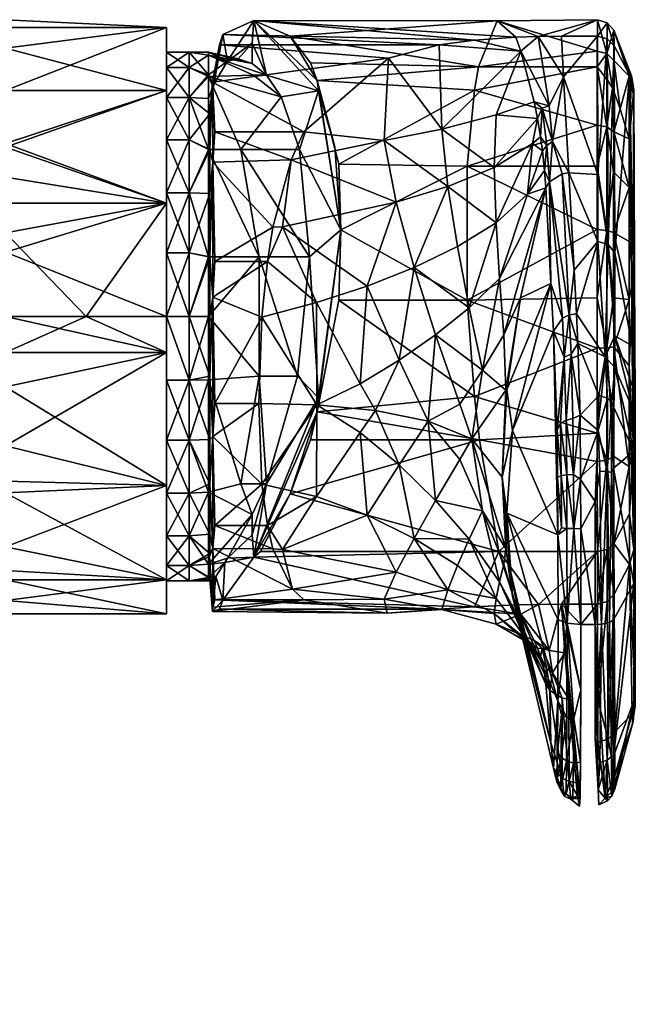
# Model space of a CAD drawing. Header units: centimetres. Extents: x -1 to 10.6, y -9.2 to 8.6.
# Tile 3 of 3: x 5.6 to 10.6, y 0.3 to 8.4. Entities that reach past the tile are written whole.
import ezdxf

# ---------------------------------------------------------------- set-up
doc = ezdxf.new("R2010")
doc.units = ezdxf.units.CM
doc.layers.get('0').update_dxf_attribs({"true_color": 0x5890e1})

msp = doc.modelspace()

# ---------------------------------------------------------------- meshes
at = {"color": 134, "true_color": 0x1c95b1}
mesh = msp.add_polyface(dxfattribs=at)
corners = [(5.4438, 6.9185, 44.8521), (6.7646, 6.9185, 44.8521), (5.4438, 7.4061, 44.5817), (6.7646, 7.8409, 44.183), (5.4438, 7.8409, 44.183), (5.4438, 8.1894, 43.6465), (6.7646, 8.3587, 43.1681), (5.4438, 8.3587, 43.1681), (5.4438, 8.4229, 42.7244), (6.7646, 8.3587, 42.0285), (5.4438, 8.3587, 42.0285), (5.4438, 7.8409, 41.0135), (6.7646, 7.8409, 41.0135), (5.4438, 7.376, 40.5937), (6.7646, 6.9185, 40.3445), (5.4438, 7.1298, 40.4439), (4.9192, 6.9737, 44.8403), (5.2789, 7.2957, 40.537), (5.4438, 6.6742, 40.2585), (4.9466, 8.4163, 42.756), (6.7646, 7.4363, 44.2333), (6.7646, 8.0302, 43.3729), (6.7646, 8.1562, 42.3349), (6.7646, 7.7855, 41.3574), (6.7646, 7.0029, 40.6641), (6.9507, 7.4363, 40.9632), (6.9507, 7.0029, 40.6641), (6.9507, 7.7855, 41.3574), (6.9507, 8.0302, 41.8237), (6.9507, 8.1562, 42.3349), (6.9507, 8.1562, 42.8616), (6.9507, 7.0029, 44.5324), (6.7646, 6.5105, 44.7192), (6.9507, 7.4363, 44.2333), (6.9507, 7.7855, 43.8391), (6.9507, 8.0302, 43.3729), (7.1104, 7.3588, 40.9141), (7.1104, 7.9575, 41.6835), (7.1104, 8.1332, 42.2617), (7.1104, 8.1571, 42.7005), (7.1104, 7.9692, 43.4874), (7.1104, 7.7751, 43.832), (7.1204, 7.6516, 43.9916), (7.1204, 7.3588, 44.2804)]
mesh.append_faces([[corners[k] for k in face] for face in [(0, 1, 2), (1, 3, 2), (2, 3, 4), (4, 3, 5), (5, 3, 6), (7, 6, 8), (7, 5, 6), (6, 9, 8), (8, 9, 10), (10, 9, 11), (11, 9, 12), (13, 12, 14), (15, 13, 14), (13, 11, 12), (0, 2, 16), (13, 17, 11), (13, 15, 17), (17, 15, 18), (10, 19, 8), (19, 7, 8), (3, 20, 21), (6, 21, 22), (9, 22, 23), (12, 23, 24), (14, 12, 24), (12, 9, 23), (9, 6, 22), (6, 3, 21), (3, 1, 20), (24, 25, 26), (24, 23, 25), (25, 23, 27), (27, 23, 28), (28, 23, 22), (29, 22, 30), (29, 28, 22), (31, 20, 32), (31, 33, 20), (20, 33, 34), (21, 34, 35), (30, 21, 35), (30, 22, 21), (21, 20, 34), (36, 26, 25), (27, 36, 25), (27, 37, 36), (27, 28, 37), (37, 28, 38), (38, 28, 29), (39, 29, 30), (40, 30, 35), (34, 40, 35), (34, 41, 40), (34, 42, 41), (34, 33, 42), (42, 33, 43), (43, 33, 31), (40, 39, 30), (39, 38, 29)]], dxfattribs={"color": 134})
mesh = msp.add_polyface(dxfattribs=at)
corners = [(7.4675, 8.0642, 42.4225), (7.3524, 8.1019, 42.7432), (7.4675, 8.2313, 42.4736), (7.2643, 8.0832, 43.041), (7.4804, 8.4152, 42.5296), (7.2268, 8.301, 43.33), (7.1526, 7.8953, 43.6214), (7.1418, 7.9099, 44.076), (7.1204, 7.6516, 43.9916), (8.0122, 7.8403, 41.0441), (7.8568, 7.3588, 41.2705), (7.7067, 7.7912, 41.7637), (7.5849, 7.9691, 42.1109), (8.1953, 6.6986, 40.2732), (7.1204, 7.3588, 44.2804), (7.1436, 7.2543, 44.6682), (7.1204, 6.9963, 44.5198), (9.2918, 7.845, 41.0183), (8.1802, 7.238, 40.5048), (8.0024, 7.9242, 41.123), (9.3264, 8.0359, 41.2751), (7.9473, 8.0677, 41.3257), (7.7797, 8.2872, 41.7888), (9.4791, 8.4123, 42.3389), (9.2918, 8.2563, 43.4927), (9.0019, 8.2167, 43.5871), (7.1993, 8.2167, 43.5871), (8.5871, 8.1064, 43.8053), (7.8918, 7.5018, 44.5097), (7.1609, 7.5018, 44.5097), (7.7869, 7.2724, 44.6709), (8.5499, 7.4308, 44.6064), (9.0256, 7.5262, 44.6141), (8.6503, 6.9256, 44.9577), (9.0741, 7.054, 45.0256), (8.1474, 7.379, 40.5997), (7.1104, 7.7751, 43.832), (7.1104, 7.9692, 43.4874), (7.1104, 8.1571, 42.7005), (7.1104, 8.1332, 42.2617), (7.4789, 7.9691, 41.9655), (7.1104, 7.9575, 41.6835), (7.3743, 7.3588, 40.9907), (7.1104, 7.3588, 40.9141), (6.9507, 7.0029, 44.5324)]
mesh.append_faces([[corners[k] for k in face] for face in [(0, 1, 2), (2, 1, 3), (4, 3, 5), (4, 2, 3), (3, 6, 5), (5, 6, 7), (7, 6, 8), (9, 10, 11), (12, 9, 11), (12, 4, 9), (12, 2, 4), (12, 0, 2), (9, 13, 10), (8, 14, 7), (7, 14, 15), (15, 14, 16), (17, 18, 19), (20, 19, 21), (22, 20, 21), (22, 4, 23), (24, 4, 5), (25, 5, 26), (27, 26, 7), (28, 7, 29), (30, 29, 15), (30, 28, 29), (28, 27, 7), (27, 25, 26), (25, 24, 5), (27, 31, 32), (27, 28, 31), (31, 28, 30), (31, 33, 34), (31, 30, 33), (21, 19, 22), (4, 19, 9), (35, 13, 9), (19, 35, 9), (19, 4, 22), (35, 19, 13), (13, 19, 18), (7, 15, 29), (26, 5, 7), (36, 8, 6), (37, 6, 3), (38, 3, 1), (0, 38, 1), (0, 39, 38), (0, 12, 39), (39, 12, 40), (41, 40, 11), (42, 11, 10), (42, 43, 41), (11, 42, 41), (12, 11, 40), (41, 39, 40), (38, 37, 3), (37, 36, 6), (16, 14, 44)]], dxfattribs={"color": 134})
mesh = msp.add_polyface(dxfattribs=at)
corners = [(7.7797, 8.2872, 41.7888), (9.4791, 8.4123, 42.3389), (9.3264, 8.0359, 41.2751), (7.4804, 8.4152, 42.5296), (9.6331, 8.2802, 43.4293), (9.2918, 8.2563, 43.4927), (9.2918, 7.845, 41.0183), (8.0024, 7.9242, 41.123), (9.232, 7.2209, 40.4947), (8.1802, 7.238, 40.5048), (9.8158, 8.2859, 43.4131), (10.3013, 8.421, 42.439), (10.2999, 8.1639, 41.4983), (10.2996, 8.0359, 41.2751), (10.299, 7.558, 40.7328), (10.2988, 7.2209, 40.4947), (10.2987, 6.7007, 40.2665), (9.8789, 7.0426, 46.4268), (9.9204, 6.2585, 48.4498), (9.9095, 7.0932, 46.4422), (10.0115, 7.1588, 46.4623), (10.0699, 6.001, 49.4045), (9.7286, 6.9924, 45.852), (9.499, 6.2991, 46.0273), (9.8685, 7.1852, 46.0626), (9.8509, 7.3462, 45.6732), (9.7694, 7.4077, 45.3373), (9.8349, 7.4624, 45.4011), (9.8099, 7.6123, 45.0548), (9.4552, 7.2096, 45.1429), (9.4701, 7.6414, 44.6579), (9.7831, 7.7489, 44.7402), (9.6734, 8.1643, 43.738), (9.0256, 7.5262, 44.6141), (9.0019, 8.2167, 43.5871), (8.5871, 8.1064, 43.8053), (8.6503, 6.9256, 44.9577), (8.7971, 6.3908, 45.2555), (9.0741, 7.054, 45.0256), (8.5499, 7.4308, 44.6064), (9.1542, 6.5617, 45.4005), (9.4718, 6.7578, 45.5912), (10.0056, 8.2879, 43.4077), (10.0246, 7.9554, 44.3374), (9.9047, 7.7171, 44.9356), (9.933, 7.4234, 45.6943), (9.8491, 7.6971, 44.9322), (9.8874, 7.3913, 45.6856), (10.0682, 7.1665, 46.4647)]
mesh.append_faces([[corners[k] for k in face] for face in [(0, 1, 2), (1, 3, 4), (4, 3, 5), (2, 6, 7), (6, 8, 9), (10, 11, 1), (4, 10, 1), (1, 12, 2), (2, 12, 13), (6, 13, 14), (8, 14, 15), (16, 8, 15), (8, 6, 14), (6, 2, 13), (17, 18, 19), (20, 19, 21), (17, 22, 23), (17, 24, 22), (22, 24, 25), (26, 25, 27), (28, 26, 27), (28, 29, 26), (28, 30, 29), (28, 31, 30), (30, 31, 32), (33, 32, 34), (35, 33, 34), (4, 5, 32), (32, 5, 34), (36, 37, 38), (39, 38, 33), (40, 41, 38), (38, 41, 29), (33, 29, 30), (32, 33, 30), (33, 38, 29), (41, 22, 26), (29, 41, 26), (26, 22, 25), (42, 10, 43), (43, 10, 44), (45, 44, 46), (47, 46, 27), (25, 47, 27), (25, 24, 47), (47, 24, 19), (45, 19, 20), (48, 45, 20), (48, 43, 45), (45, 43, 44), (4, 32, 10), (10, 32, 44), (44, 32, 31), (46, 31, 28), (27, 46, 28), (24, 17, 19), (46, 44, 31), (19, 45, 47), (47, 45, 46)]], dxfattribs={"color": 134})
mesh = msp.add_polyface(dxfattribs=at)
corners = [(10.5961, 6.817, 40.8067), (10.5996, 7.8499, 43.2534), (10.5961, 6.565, 40.7101), (10.5622, 7.4453, 41.2578), (10.5812, 7.9632, 42.5521), (10.5973, 7.8068, 41.831), (10.4876, 7.691, 41.2377), (10.425, 7.8628, 41.2319), (10.4361, 8.0888, 41.5361), (10.5629, 7.9601, 41.8713), (10.5616, 7.0458, 40.7819), (10.435, 7.1736, 40.5644), (10.4352, 7.5038, 40.797), (10.4348, 6.6761, 40.3468), (10.5615, 6.6023, 40.588), (10.4376, 8.337, 42.4443), (10.5653, 7.9706, 43.296), (10.4392, 8.2085, 43.3797), (10.4454, 6.5091, 47.9154), (10.303, 8.2878, 43.4078), (10.3013, 8.421, 42.439), (10.0056, 8.2879, 43.4077), (9.8158, 8.2859, 43.4131), (10.2999, 8.1639, 41.4983), (9.4791, 8.4123, 42.3389), (10.383, 8.2664, 43.4001), (10.3814, 8.3984, 42.4427), (10.379, 7.544, 40.7506), (10.3786, 6.6941, 40.2881), (10.2988, 7.2209, 40.4947), (10.2987, 6.7007, 40.2665), (10.299, 7.558, 40.7328), (10.2996, 8.0359, 41.2751), (10.38, 8.1443, 41.5098), (10.3796, 7.9346, 41.2446), (10.6098, 5.717, 48.5416), (10.3892, 6.5797, 47.9203), (10.306, 7.154, 46.4978), (10.3051, 6.6032, 47.9294), (10.0682, 7.1665, 46.4647), (10.0246, 7.9554, 44.3374), (10.0115, 7.1588, 46.4623), (10.1103, 6.3695, 48.5216)]
mesh.append_faces([[corners[k] for k in face] for face in [(0, 1, 2), (0, 3, 1), (1, 3, 4), (4, 3, 5), (6, 9, 3), (10, 11, 12), (10, 13, 11), (10, 14, 13), (8, 15, 9), (15, 16, 4), (16, 15, 17), (17, 18, 16), (19, 20, 21), (21, 20, 22), (20, 23, 24), (25, 17, 26), (19, 26, 20), (19, 25, 26), (12, 11, 27), (27, 11, 28), (29, 28, 30), (29, 27, 28), (29, 31, 27), (27, 31, 32), (33, 32, 23), (20, 33, 23), (20, 26, 33), (33, 26, 15), (8, 33, 15), (33, 34, 32), (11, 13, 28), (15, 26, 17), (1, 4, 16), (9, 4, 5), (3, 9, 5), (3, 0, 10), (10, 0, 14), (1, 16, 35), (18, 17, 36), (19, 37, 25), (25, 37, 36), (17, 25, 36), (37, 38, 36), (38, 37, 39), (39, 37, 40), (40, 37, 19), (21, 40, 19), (41, 42, 39), (6, 12, 7), (7, 12, 27), (7, 27, 34), (34, 27, 32), (4, 9, 15)]], dxfattribs={"color": 134})
mesh.append_faces([[corners[k] for k in face] for face in [(6, 7, 8), (8, 9, 6), (33, 8, 7), (7, 34, 33), (3, 10, 12), (12, 6, 3)]], dxfattribs={"vtx2": -1, "color": 134})
mesh = msp.add_polyface(dxfattribs=at)
corners = [(10.5996, 7.8499, 43.2534), (10.6098, 5.717, 48.5416), (10.5961, 6.565, 40.7101), (10.6127, 3.8358, 49.6372), (10.611, 5.4057, 49.1696), (10.5653, 7.9706, 43.296), (10.4454, 6.5091, 47.9154), (10.5856, 5.7483, 48.7773), (10.4455, 5.8307, 49.571), (10.5897, 5.4143, 49.4244), (10.594, 5.2199, 49.6903), (10.4445, 5.5699, 50.1474), (10.5993, 4.8822, 49.8763), (10.4368, 5.2405, 50.6522), (10.5615, 6.6023, 40.588), (10.5961, 6.817, 40.8067), (10.6123, 4.9577, 49.7112), (10.3892, 6.5797, 47.9203), (10.3645, 5.6561, 50.1551), (10.4188, 5.2878, 50.6714), (10.3051, 6.6032, 47.9294), (10.3839, 5.3173, 50.6989), (10.3812, 4.7152, 50.9906), (10.3125, 5.3401, 50.7194), (10.3091, 5.0533, 50.9272), (10.4331, 4.7431, 50.8943), (10.1589, 5.1789, 50.8601), (10.1403, 5.7654, 49.9757), (10.1286, 6.0094, 49.4068), (10.1103, 6.3695, 48.5216), (10.0682, 7.1665, 46.4647), (10.085, 5.6797, 50.1434), (10.5961, 6.2961, 40.6483), (10.5996, 4.0777, 42.1001), (10.5622, 5.5833, 40.6565), (10.5616, 6.1262, 40.5009), (10.4348, 6.6761, 40.3468), (10.435, 6.1419, 40.249), (10.4352, 5.7381, 40.2572), (10.4361, 4.8399, 40.5428), (10.5629, 4.7587, 40.8929), (10.3786, 6.6941, 40.2881), (10.379, 5.7308, 40.1963), (10.2988, 6.1418, 40.1648), (10.299, 5.7292, 40.1736), (10.2987, 6.7007, 40.2665), (10.2996, 5.0297, 40.356), (10.38, 4.8085, 40.49), (10.5973, 4.9101, 40.9441)]
mesh.append_faces([[corners[k] for k in face] for face in [(0, 1, 2), (2, 1, 3), (3, 1, 4), (5, 6, 7), (7, 6, 8), (9, 8, 10), (9, 7, 8), (8, 11, 10), (10, 11, 12), (12, 11, 13), (14, 15, 2), (1, 5, 7), (4, 7, 9), (16, 9, 10), (12, 16, 10), (16, 4, 9), (4, 1, 7), (8, 17, 18), (11, 19, 13), (11, 18, 19), (11, 8, 18), (17, 20, 18), (19, 21, 22), (21, 23, 24), (8, 6, 17), (13, 19, 25), (18, 23, 21), (22, 21, 24), (18, 21, 19), (26, 24, 23), (27, 23, 18), (28, 18, 20), (29, 20, 30), (29, 28, 20), (28, 27, 18), (27, 26, 23), (26, 27, 31), (32, 33, 34), (32, 2, 33), (14, 35, 36), (36, 35, 37), (37, 35, 38), (38, 35, 34), (39, 38, 40), (36, 37, 41), (41, 37, 42), (43, 42, 44), (43, 41, 42), (43, 45, 41), (37, 38, 42), (42, 38, 39), (46, 42, 47), (46, 44, 42), (47, 42, 39), (2, 32, 14), (14, 32, 35), (35, 32, 34), (40, 34, 48), (34, 40, 38)]], dxfattribs={"color": 134})
mesh = msp.add_polyface(dxfattribs=at)
corners = [(5.4438, 5.9878, 45.0367), (6.7646, 5.9878, 45.0367), (5.4438, 6.5161, 44.9788), (6.7646, 6.9185, 44.8521), (5.4438, 6.9185, 44.8521), (5.4438, 7.1298, 40.4439), (6.7646, 6.9185, 40.3445), (5.4438, 6.6742, 40.2585), (6.7646, 5.9878, 40.1599), (6.1042, 5.9878, 40.1599), (5.4438, 5.9878, 40.1599), (5.4025, 6.57, 44.9662), (6.7646, 5.6938, 40.1777), (5.4438, 5.6938, 40.1777), (5.4438, 5.4107, 40.2292), (6.7646, 4.6025, 40.5915), (5.4438, 4.9283, 44.7945), (6.7646, 4.6025, 44.6051), (6.7646, 5.6938, 45.0189), (5.4438, 5.6938, 45.0189), (4.9247, 5.518, 40.1573), (4.9391, 5.9878, 40.1125), (6.7646, 5.9878, 40.4139), (6.7646, 4.9726, 40.6641), (6.7646, 5.465, 44.7192), (6.7646, 5.9878, 44.7827), (6.7646, 6.5105, 44.7192), (6.7646, 7.4363, 44.2333), (6.7646, 7.0029, 40.6641), (6.9507, 6.5105, 40.4774), (6.9507, 5.9878, 40.4139), (6.9507, 7.0029, 40.6641), (6.9507, 4.9726, 40.6641), (6.9507, 5.465, 40.4774), (6.9507, 4.9726, 44.5324), (6.9507, 5.465, 44.7192), (6.9507, 5.9878, 44.7827), (6.9507, 6.5105, 44.7192), (6.9507, 7.0029, 44.5324), (6.7646, 4.5392, 44.2333), (7.1104, 6.4771, 40.4824), (7.1104, 7.3588, 40.9141), (7.1204, 6.9963, 44.5198), (7.1204, 6.4771, 44.7125), (7.1204, 5.9878, 44.7684), (7.1204, 5.4984, 44.7125), (7.1204, 4.9792, 44.5198), (7.1104, 5.468, 40.4897), (7.1104, 4.5476, 40.9727), (7.1104, 5.9878, 40.4265)]
mesh.append_faces([[corners[k] for k in face] for face in [(0, 1, 2), (2, 1, 3), (4, 2, 3), (5, 6, 7), (8, 9, 6), (6, 9, 7), (7, 9, 10), (4, 11, 2), (8, 12, 9), (9, 12, 13), (10, 9, 13), (13, 12, 14), (14, 12, 15), (16, 17, 18), (19, 18, 0), (19, 16, 18), (18, 1, 0), (14, 20, 13), (21, 10, 13), (12, 8, 22), (23, 12, 22), (23, 15, 12), (18, 24, 25), (1, 25, 26), (3, 26, 27), (6, 28, 22), (8, 6, 22), (3, 1, 26), (1, 18, 25), (18, 17, 24), (29, 30, 22), (28, 29, 22), (28, 31, 29), (32, 23, 33), (24, 34, 35), (25, 35, 36), (26, 36, 37), (38, 26, 37), (25, 24, 35), (24, 39, 34), (23, 22, 33), (33, 22, 30), (26, 25, 36), (29, 40, 30), (29, 31, 40), (40, 31, 41), (42, 38, 37), (43, 37, 36), (44, 36, 45), (44, 43, 36), (36, 35, 45), (45, 35, 46), (46, 35, 34), (32, 47, 48), (32, 33, 47), (47, 33, 49), (49, 33, 30), (40, 49, 30)]], dxfattribs={"color": 134})
mesh = msp.add_polyface(dxfattribs=at)
corners = [(7.8396, 5.4984, 40.7433), (8.0122, 5.321, 40.2739), (7.5845, 4.6167, 41.087), (7.9386, 6.4771, 40.8042), (8.1953, 6.6986, 40.2732), (7.8568, 7.3588, 41.2705), (7.1204, 6.4771, 44.7125), (7.1436, 7.2543, 44.6682), (7.1204, 6.9963, 44.5198), (7.1436, 6.1473, 45.0197), (7.1204, 5.9878, 44.7684), (7.1204, 5.4984, 44.7125), (7.1436, 5.0037, 44.8165), (7.1204, 4.9792, 44.5198), (8.0024, 5.2073, 40.2924), (9.3333, 4.9751, 40.3801), (7.9474, 4.9751, 40.3802), (8.1802, 6.1219, 40.1635), (9.2918, 5.3315, 40.2499), (9.2329, 6.1219, 40.1635), (9.232, 7.2209, 40.4947), (8.1802, 7.238, 40.5048), (7.6376, 6.7216, 44.9236), (7.1609, 6.4402, 44.9943), (7.5928, 6.4402, 44.9943), (7.5468, 5.9834, 45.0367), (7.1609, 5.2748, 44.9301), (7.522, 5.2748, 44.9301), (7.7869, 7.2724, 44.6709), (7.9997, 5.2624, 44.9706), (7.9966, 6.1041, 45.0655), (7.7154, 6.7245, 44.9233), (8.3551, 5.4345, 45.1184), (8.4123, 6.2377, 45.1428), (8.6751, 5.6289, 45.306), (8.6503, 6.9256, 44.9577), (8.4814, 5.2172, 45.1186), (8.9124, 5.1306, 45.4019), (8.7971, 6.3908, 45.2555), (7.5481, 4.614, 44.6129), (8.6751, 4.7711, 45.0438), (8.3551, 5.0372, 44.9969), (7.3743, 7.3588, 40.9907), (7.5249, 6.4771, 40.5936), (7.5249, 5.4984, 40.5936), (7.1104, 5.9878, 40.4265), (7.1104, 5.468, 40.4897), (7.1104, 6.4771, 40.4824), (7.1104, 7.3588, 40.9141), (7.3743, 4.6167, 40.9907), (6.9507, 6.5105, 44.7192)]
mesh.append_faces([[corners[k] for k in face] for face in [(0, 1, 2), (0, 3, 1), (1, 3, 4), (4, 3, 5), (6, 7, 8), (6, 9, 7), (6, 10, 9), (9, 10, 11), (12, 11, 13), (12, 9, 11), (14, 15, 16), (14, 17, 18), (19, 17, 4), (20, 4, 21), (22, 7, 23), (24, 23, 9), (25, 9, 26), (27, 26, 12), (27, 25, 26), (25, 24, 9), (24, 22, 23), (22, 28, 7), (27, 29, 25), (25, 29, 30), (24, 30, 31), (22, 31, 28), (22, 24, 31), (30, 29, 32), (33, 32, 34), (35, 28, 31), (33, 31, 30), (32, 33, 30), (34, 36, 37), (34, 32, 36), (36, 32, 29), (24, 25, 30), (34, 38, 33), (33, 38, 35), (31, 33, 35), (39, 29, 27), (36, 40, 37), (36, 41, 40), (36, 29, 41), (4, 14, 1), (4, 17, 14), (23, 7, 9), (9, 12, 26), (3, 42, 5), (3, 43, 42), (3, 0, 43), (43, 0, 44), (45, 44, 46), (45, 43, 44), (45, 47, 43), (43, 47, 48), (0, 2, 44), (46, 44, 49), (42, 43, 48), (6, 8, 50)]], dxfattribs={"color": 134})
mesh = msp.add_polyface(dxfattribs=at)
corners = [(8.0024, 5.2073, 40.2924), (9.2918, 5.3315, 40.2499), (9.3333, 4.9751, 40.3801), (8.1802, 6.1219, 40.1635), (9.2329, 6.1219, 40.1635), (9.232, 7.2209, 40.4947), (8.1953, 6.6986, 40.2732), (10.2987, 6.7007, 40.2665), (10.2988, 6.1418, 40.1648), (10.299, 5.7292, 40.1736), (10.2996, 5.0297, 40.356), (9.5582, 5.3863, 46.9951), (9.5193, 4.6693, 46.9107), (9.6038, 5.0536, 48.0847), (9.9204, 6.2585, 48.4498), (9.9401, 5.868, 49.4083), (9.6706, 6.1408, 46.8459), (9.8789, 7.0426, 46.4268), (9.9773, 4.1957, 50.8942), (9.9702, 5.0544, 50.7846), (9.9991, 5.1132, 50.8095), (10.029, 5.6549, 50.1331), (10.0138, 5.9757, 49.3951), (9.9095, 7.0932, 46.4422), (10.1005, 5.1516, 50.8675), (10.1589, 5.1789, 50.8601), (10.085, 5.6797, 50.1434), (10.0444, 5.1366, 50.8452), (10.0495, 4.689, 50.9953), (10.105, 4.6926, 51.0213), (10.1403, 5.7654, 49.9757), (10.0699, 6.001, 49.4045), (10.1286, 6.0094, 49.4068), (10.1103, 6.3695, 48.5216), (10.0115, 7.1588, 46.4623), (8.7971, 6.3908, 45.2555), (8.6751, 5.6289, 45.306), (8.9723, 5.838, 45.5204), (9.2501, 6.0594, 45.7571), (9.3591, 5.5486, 46.0985), (9.499, 6.2991, 46.0273), (9.5325, 5.8365, 46.4559), (9.5499, 5.384, 46.9034), (9.2711, 4.9855, 45.8765), (9.1714, 5.2699, 45.7575), (8.9124, 5.1306, 45.4019), (9.4718, 6.7578, 45.5912), (9.1542, 6.5617, 45.4005), (9.0741, 7.054, 45.0256), (9.7286, 6.9924, 45.852)]
mesh.append_faces([[corners[k] for k in face] for face in [(0, 1, 2), (1, 3, 4), (5, 4, 6), (7, 4, 5), (7, 8, 4), (4, 8, 9), (1, 9, 10), (1, 4, 9), (2, 1, 10), (11, 12, 13), (14, 13, 15), (14, 11, 13), (14, 16, 11), (14, 17, 16), (18, 19, 15), (13, 18, 15), (19, 20, 21), (15, 21, 22), (14, 22, 23), (24, 25, 26), (27, 26, 21), (20, 27, 21), (20, 28, 27), (24, 29, 25), (24, 27, 29), (24, 26, 27), (26, 30, 31), (21, 31, 22), (21, 26, 31), (30, 32, 31), (31, 32, 33), (34, 31, 33), (31, 23, 22), (14, 15, 22), (15, 19, 21), (35, 36, 37), (38, 37, 39), (40, 39, 41), (17, 41, 16), (17, 40, 41), (12, 42, 43), (12, 11, 42), (42, 11, 16), (41, 42, 16), (41, 39, 42), (42, 39, 43), (43, 39, 44), (45, 44, 37), (36, 45, 37), (45, 43, 44), (40, 46, 38), (39, 40, 38), (38, 46, 47), (35, 47, 48), (35, 38, 47), (35, 37, 38), (37, 44, 39), (40, 49, 46)]], dxfattribs={"color": 134})
mesh = msp.add_polyface(dxfattribs=at)
corners = [(10.6127, 4.381, 49.7625), (10.611, 5.4057, 49.1696), (10.6123, 4.9577, 49.7112), (10.6127, 3.8358, 49.6372), (10.4331, 4.7431, 50.8943), (10.5993, 4.8822, 49.8763), (10.4368, 5.2405, 50.6522), (10.6006, 3.7973, 49.763), (10.4331, 3.5002, 50.7349), (9.3333, 4.9751, 40.3801), (10.2996, 5.0297, 40.356), (10.2999, 4.7987, 40.4695), (9.4935, 4.0602, 41.1048), (10.3013, 4.0596, 41.1056), (10.416, 4.7094, 50.9486), (10.3812, 4.7152, 50.9906), (10.4001, 3.4789, 50.8041), (10.4188, 5.2878, 50.6714), (10.3091, 5.0533, 50.9272), (10.3208, 4.7195, 51.021), (10.3353, 3.4655, 50.848), (10.2826, 4.4692, 51.0411), (10.1653, 4.2454, 51.0275), (10.2827, 3.4628, 50.8569), (10.1634, 4.6521, 51.0341), (10.1589, 5.1789, 50.8601), (9.9783, 3.4998, 50.736), (9.9773, 4.1957, 50.8942), (9.5591, 4.3737, 47.8774), (9.6038, 5.0536, 48.0847), (9.5193, 4.6693, 46.9107), (9.9748, 4.6664, 50.905), (9.9702, 5.0544, 50.7846), (10.0519, 4.25, 50.9932), (10.1074, 4.2476, 51.0192), (10.0495, 4.689, 50.9953), (10.0044, 4.6838, 50.954), (9.9991, 5.1132, 50.8095), (10.105, 4.6926, 51.0213), (10.0444, 5.1366, 50.8452), (10.0068, 4.2542, 50.9519), (10.0531, 3.473, 50.8239), (10.6098, 2.8888, 47.6769), (10.5961, 6.565, 40.7101), (10.5996, 4.0777, 42.1001), (10.5641, 4.3684, 41.4626), (10.5622, 5.5833, 40.6565), (10.5973, 4.9101, 40.9441), (10.4361, 4.8399, 40.5428), (10.5629, 4.7587, 40.8929), (10.4376, 4.1263, 41.157), (10.38, 4.8085, 40.49), (10.3814, 4.0763, 41.1213), (10.5653, 3.9537, 42.0678), (9.6038, 3.6942, 47.669), (9.5588, 4.024, 46.5769), (9.5499, 4.0809, 46.505)]
mesh.append_faces([[corners[k] for k in face] for face in [(0, 1, 2), (0, 3, 1), (4, 5, 6), (4, 7, 5), (4, 8, 7), (9, 10, 11), (12, 11, 13), (12, 9, 11), (5, 0, 2), (5, 7, 0), (0, 7, 3), (14, 15, 16), (8, 4, 14), (14, 4, 17), (15, 14, 17), (15, 18, 19), (20, 19, 21), (18, 21, 19), (19, 20, 15), (22, 23, 21), (24, 21, 18), (25, 24, 18), (24, 22, 21), (26, 27, 28), (28, 27, 29), (30, 28, 29), (31, 32, 27), (33, 34, 35), (36, 35, 37), (34, 22, 24), (38, 24, 25), (39, 35, 38), (37, 32, 36), (36, 32, 31), (40, 31, 27), (34, 33, 41), (35, 34, 38), (38, 34, 24), (31, 40, 36), (36, 40, 33), (35, 36, 33), (33, 40, 27), (3, 42, 43), (43, 42, 44), (44, 45, 46), (46, 45, 47), (48, 49, 50), (49, 45, 50), (51, 48, 50), (51, 13, 11), (10, 51, 11), (13, 51, 52), (52, 51, 50), (45, 49, 47), (45, 44, 53), (28, 30, 54), (54, 30, 55), (55, 30, 56), (45, 53, 50)]], dxfattribs={"color": 134})
mesh = msp.add_polyface(dxfattribs=at)
corners = [(8.0122, 5.321, 40.2739), (7.4804, 4.0137, 41.184), (7.5845, 4.6167, 41.087), (7.4675, 4.3647, 41.2914), (7.4675, 4.1976, 41.2403), (7.1204, 4.6167, 44.2804), (7.1436, 5.0037, 44.8165), (7.1204, 4.9792, 44.5198), (7.1436, 4.0856, 44.1051), (7.1204, 4.2018, 43.831), (7.1204, 4.0442, 43.5636), (7.1174, 4.0191, 43.5126), (7.1436, 3.6032, 43.0485), (7.1204, 3.8438, 42.9346), (7.1204, 3.8293, 42.823), (7.1418, 3.5679, 42.7485), (7.5481, 4.614, 44.6129), (7.1609, 4.2728, 44.3317), (7.5928, 4.2728, 44.3317), (7.637, 4.081, 44.1182), (7.7982, 3.75, 43.5669), (7.1609, 3.6637, 43.3362), (7.8918, 3.6637, 43.3362), (7.1993, 3.5869, 42.1717), (8.5757, 3.5557, 42.423), (7.522, 5.2748, 44.9301), (7.7154, 4.0769, 44.114), (7.126, 3.8208, 42.5007), (7.1699, 3.8564, 42.2392), (7.2267, 3.6607, 41.9117), (7.2438, 3.9695, 41.8682), (7.2663, 4.0065, 41.7866), (7.7797, 4.5341, 40.6414), (7.5349, 4.0602, 41.1048), (7.1104, 3.8461, 42.2375), (7.1104, 3.9571, 41.8282), (7.5249, 5.4984, 40.5936), (7.3743, 4.6167, 40.9907), (7.1104, 5.468, 40.4897), (7.1104, 4.5476, 40.9727), (6.9507, 3.9453, 43.3729), (6.9507, 3.8193, 42.8616), (6.9507, 3.8193, 42.3349), (6.9507, 4.19, 41.3574), (6.9507, 3.9453, 41.8237), (6.9507, 4.19, 43.8391), (6.9507, 4.5392, 44.2333), (6.9507, 4.9726, 44.5324)]
mesh.append_faces([[corners[k] for k in face] for face in [(0, 1, 2), (3, 2, 4), (4, 2, 1), (5, 6, 7), (5, 8, 6), (5, 9, 8), (8, 9, 10), (11, 8, 10), (11, 12, 8), (11, 13, 12), (12, 13, 14), (15, 12, 14), (16, 6, 17), (18, 17, 19), (18, 16, 17), (17, 8, 19), (19, 8, 20), (20, 8, 21), (22, 21, 12), (15, 22, 12), (15, 23, 24), (22, 20, 21), (16, 25, 6), (18, 19, 26), (14, 27, 15), (15, 27, 28), (29, 28, 30), (1, 30, 31), (4, 31, 3), (4, 1, 31), (1, 29, 30), (29, 15, 28), (23, 15, 29), (32, 33, 1), (17, 6, 8), (8, 12, 21), (27, 34, 28), (28, 34, 30), (30, 34, 35), (31, 35, 3), (31, 30, 35), (36, 2, 37), (38, 37, 39), (2, 3, 37), (37, 3, 39), (39, 3, 35), (11, 40, 13), (11, 10, 40), (40, 41, 13), (13, 41, 14), (14, 41, 27), (27, 41, 42), (39, 35, 43), (35, 34, 44), (34, 27, 42), (10, 9, 45), (9, 5, 46), (5, 7, 47)]], dxfattribs={"color": 134})
mesh = msp.add_polyface(dxfattribs=at)
corners = [(5.4438, 4.6367, 40.5684), (6.7646, 4.6025, 40.5915), (5.4438, 4.0978, 41.0575), (5.4438, 5.4107, 40.2292), (6.7646, 3.8287, 41.4651), (5.4438, 3.9042, 41.3315), (5.4438, 3.6595, 41.8737), (6.7646, 3.5494, 42.5983), (5.4438, 3.5494, 42.5983), (5.4438, 3.8279, 43.7302), (6.7646, 3.8287, 43.7314), (5.4438, 4.5412, 44.5612), (6.7646, 4.6025, 44.6051), (5.4438, 4.9283, 44.7945), (4.8161, 5.0315, 40.2794), (4.1357, 4.3246, 40.4795), (5.1297, 4.0263, 41.1418), (4.2832, 3.8588, 41.2841), (4.7878, 3.6374, 41.9445), (4.8582, 3.5602, 42.7561), (4.5651, 4.2431, 44.3251), (3.6987, 3.581, 42.7479), (4.3287, 5.3848, 45.0647), (4.5005, 5.1433, 40.0778), (6.7646, 4.9726, 40.6641), (6.7646, 4.19, 41.3574), (6.7646, 3.8193, 42.3349), (6.7646, 3.9453, 43.3729), (6.7646, 4.5392, 44.2333), (6.7646, 5.465, 44.7192), (6.9507, 4.9726, 40.6641), (6.9507, 4.5392, 40.9632), (6.9507, 4.19, 41.3574), (6.9507, 3.9453, 41.8237), (6.9507, 3.8193, 42.3349), (6.9507, 3.8193, 42.8616), (6.9507, 3.9453, 43.3729), (6.9507, 4.19, 43.8391), (6.9507, 4.5392, 44.2333), (6.9507, 4.9726, 44.5324), (7.1204, 4.6167, 44.2804), (7.1204, 4.2018, 43.831), (7.1204, 4.0442, 43.5636), (7.1104, 3.8461, 42.2375), (7.1104, 3.9571, 41.8282), (7.1104, 4.5476, 40.9727)]
mesh.append_faces([[corners[k] for k in face] for face in [(0, 1, 2), (0, 3, 1), (1, 4, 2), (2, 4, 5), (5, 4, 6), (6, 4, 7), (8, 7, 9), (8, 6, 7), (7, 10, 9), (9, 10, 11), (11, 10, 12), (13, 11, 12), (14, 0, 15), (15, 0, 16), (17, 16, 18), (15, 16, 17), (0, 2, 16), (16, 2, 5), (18, 5, 6), (8, 18, 6), (8, 19, 18), (8, 9, 19), (19, 9, 20), (21, 19, 20), (21, 18, 19), (9, 11, 20), (20, 11, 13), (13, 22, 20), (16, 5, 18), (14, 15, 23), (24, 25, 1), (1, 25, 4), (4, 25, 26), (7, 26, 27), (10, 27, 28), (12, 28, 29), (12, 10, 28), (10, 7, 27), (7, 4, 26), (30, 31, 24), (24, 31, 25), (25, 31, 32), (33, 25, 32), (33, 26, 25), (33, 34, 26), (26, 34, 35), (27, 35, 36), (37, 27, 36), (37, 28, 27), (37, 38, 28), (28, 38, 39), (27, 26, 35), (40, 39, 38), (41, 38, 37), (42, 37, 36), (43, 34, 33), (44, 33, 32), (45, 32, 31), (30, 45, 31)]], dxfattribs={"color": 134})
mesh = msp.add_polyface(dxfattribs=at)
corners = [(7.5349, 4.0602, 41.1048), (9.4935, 4.0602, 41.1048), (7.4804, 4.0137, 41.184), (7.7797, 4.5341, 40.6414), (9.3333, 4.9751, 40.3801), (7.9474, 4.9751, 40.3802), (7.1418, 3.5679, 42.7485), (8.5757, 3.5557, 42.423), (7.8918, 3.6637, 43.3362), (7.1993, 3.5869, 42.1717), (9.0019, 3.5869, 42.1717), (7.2267, 3.6607, 41.9117), (9.2918, 3.607, 42.0713), (9.6331, 3.6226, 42.0053), (9.499, 3.8122, 45.2669), (9.5325, 3.9561, 45.8811), (9.3591, 4.3945, 45.7456), (9.2501, 4.162, 45.177), (8.9723, 4.478, 45.1046), (8.7971, 4.1677, 44.5758), (8.6751, 4.7711, 45.0438), (8.4123, 4.3578, 44.568), (8.3551, 5.0372, 44.9969), (7.9966, 4.5117, 44.5787), (7.9997, 5.2624, 44.9706), (7.5481, 4.614, 44.6129), (7.5928, 4.2728, 44.3317), (7.7154, 4.0769, 44.114), (8.6503, 3.8908, 44.0299), (9.0741, 3.7464, 44.0144), (9.1542, 3.945, 44.6005), (9.4718, 3.6757, 44.649), (8.9124, 5.1306, 45.4019), (7.637, 4.081, 44.1182), (7.7982, 3.75, 43.5669), (8.5499, 3.6684, 43.4561), (9.0256, 3.5851, 43.4093), (9.4552, 3.5519, 44.0245), (9.4701, 3.465, 43.3811), (9.6731, 3.5465, 42.3235), (9.5499, 4.0809, 46.505), (9.2711, 4.9855, 45.8765), (9.1714, 4.8162, 45.6189), (9.5193, 4.6693, 46.9107), (8.0024, 5.2073, 40.2924), (8.0122, 5.321, 40.2739)]
mesh.append_faces([[corners[k] for k in face] for face in [(0, 1, 2), (0, 3, 1), (1, 3, 4), (4, 3, 5), (6, 7, 8), (7, 9, 10), (10, 9, 11), (12, 11, 2), (1, 12, 2), (1, 13, 12), (12, 10, 11), (14, 15, 16), (17, 16, 18), (19, 18, 20), (21, 20, 22), (23, 22, 24), (25, 23, 24), (25, 26, 23), (23, 26, 27), (21, 27, 28), (19, 28, 29), (30, 29, 31), (17, 31, 14), (16, 17, 14), (20, 18, 32), (27, 33, 34), (28, 34, 35), (29, 35, 36), (37, 36, 38), (34, 8, 35), (35, 8, 7), (36, 7, 10), (39, 10, 12), (13, 39, 12), (39, 38, 36), (10, 39, 36), (36, 37, 29), (29, 37, 31), (15, 40, 16), (16, 40, 41), (42, 41, 32), (18, 42, 32), (18, 16, 42), (42, 16, 41), (31, 17, 30), (30, 17, 19), (29, 30, 19), (35, 7, 36), (20, 21, 19), (19, 21, 28), (28, 35, 29), (18, 19, 17), (28, 27, 34), (27, 21, 23), (23, 21, 22), (40, 43, 41), (3, 2, 44), (44, 2, 45), (3, 44, 5)]], dxfattribs={"color": 134})
mesh = msp.add_polyface(dxfattribs=at)
corners = [(9.8179, 3.6268, 41.9886), (10.3013, 4.0596, 41.1056), (10.0056, 3.6282, 41.9831), (9.4935, 4.0602, 41.1048), (9.6331, 3.6226, 42.0053), (10.303, 3.6282, 41.9831), (10.4331, 3.5002, 50.7349), (10.416, 4.7094, 50.9486), (10.4001, 3.4789, 50.8041), (10.2827, 3.4628, 50.8569), (10.3353, 3.4655, 50.848), (10.2826, 4.4692, 51.0411), (10.3812, 4.7152, 50.9906), (10.1665, 3.4628, 50.8569), (10.1653, 4.2454, 51.0275), (10.0531, 3.473, 50.8239), (10.1074, 4.2476, 51.0192), (10.0519, 4.25, 50.9932), (9.9773, 4.1957, 50.8942), (9.9783, 3.4998, 50.736), (10.6127, 3.3, 49.4293), (10.6111, 2.7946, 48.3821), (10.6127, 3.8358, 49.6372), (10.4376, 4.1263, 41.157), (10.5653, 3.9537, 42.0678), (10.4392, 3.7098, 42.0041), (10.4392, 3.7098, 42.0043), (10.4331, 2.3806, 50.1721), (10.6006, 3.7973, 49.763), (10.4454, 2.5822, 46.7149), (10.3814, 4.0763, 41.1213), (10.383, 3.6502, 41.9889), (10.5993, 2.8342, 49.2495), (10.5996, 4.0777, 42.1001), (10.6098, 2.8888, 47.6769), (9.5591, 4.3737, 47.8774), (9.9773, 2.8344, 50.478), (9.6038, 3.6942, 47.669), (9.9204, 2.4912, 47.298), (9.5588, 4.024, 46.5769), (9.672, 3.4812, 46.0283), (10.1661, 2.9255, 50.6607), (9.5499, 4.0809, 46.505), (9.5325, 3.9561, 45.8811), (9.81, 3.2671, 43.7268), (9.4701, 3.465, 43.3811), (9.7831, 3.33, 43.3888), (9.4552, 3.5519, 44.0245), (9.7694, 3.2789, 44.075), (9.8348, 3.1982, 44.0957), (9.8502, 3.145, 44.3728), (9.8789, 2.9725, 45.1824), (9.499, 3.8122, 45.2669), (9.7286, 3.3354, 44.734), (9.6731, 3.5465, 42.3235), (9.4718, 3.6757, 44.649), (9.9047, 3.2471, 43.569), (9.8491, 3.2655, 43.5774), (10.0352, 3.229, 43.5616), (10.303, 3.6282, 41.9833), (10.306, 2.8403, 45.179), (10.383, 3.6502, 41.9889), (10.3892, 2.521, 46.6795)]
mesh.append_faces([[corners[k] for k in face] for face in [(0, 1, 2), (0, 3, 1), (0, 4, 3), (1, 5, 2), (6, 7, 8), (9, 10, 11), (12, 10, 8), (13, 9, 14), (15, 13, 16), (13, 14, 16), (17, 18, 15), (18, 19, 15), (20, 21, 22), (23, 24, 25), (25, 24, 26), (6, 27, 28), (24, 29, 26), (30, 23, 25), (31, 30, 25), (31, 5, 30), (30, 5, 1), (22, 28, 20), (20, 28, 32), (33, 34, 24), (19, 35, 36), (36, 35, 37), (38, 39, 40), (37, 39, 38), (41, 13, 15), (15, 19, 36), (40, 42, 43), (44, 45, 46), (44, 47, 45), (44, 48, 47), (44, 49, 48), (48, 49, 50), (51, 52, 53), (51, 40, 52), (52, 40, 43), (46, 45, 54), (40, 39, 42), (55, 47, 48), (53, 48, 50), (53, 55, 48), (53, 52, 55), (4, 0, 54), (54, 0, 56), (46, 56, 57), (44, 57, 49), (44, 46, 57), (0, 2, 56), (56, 2, 58), (46, 54, 56), (59, 60, 5), (5, 9, 13), (2, 13, 41), (2, 5, 13), (59, 61, 60), (61, 26, 62)]], dxfattribs={"color": 134})
mesh = msp.add_polyface(dxfattribs=at)
corners = [(10.6127, 3.3, 49.4293), (10.6123, 2.8643, 49.0711), (10.6111, 2.7946, 48.3821), (10.6098, 2.8888, 47.6769), (10.6127, 3.8358, 49.6372), (10.6006, 3.7973, 49.763), (10.4331, 2.3806, 50.1721), (10.5993, 2.8342, 49.2495), (10.4445, 2.1128, 49.0905), (10.5946, 2.6658, 48.9378), (10.5653, 3.9537, 42.0678), (10.5857, 2.7277, 47.8768), (10.4454, 2.5822, 46.7149), (10.5895, 2.6481, 48.5495), (9.9398, 2.2827, 48.2922), (9.6038, 3.6942, 47.669), (9.9204, 2.4912, 47.298), (9.9773, 2.8344, 50.478), (9.8789, 2.9725, 45.1824), (9.672, 3.4812, 46.0283), (10.0115, 2.8561, 45.1468), (10.0682, 2.8484, 45.1445), (10.0695, 2.1746, 48.2148), (10.0134, 2.2007, 48.2212), (9.9112, 2.9195, 45.1662), (10.0492, 2.3425, 50.2625), (10.1072, 2.6898, 50.5356), (10.0518, 2.7026, 50.5128), (10.004, 2.3707, 50.2319), (10.0067, 2.7227, 50.4766), (9.9746, 2.4143, 50.2028), (10.1629, 2.3329, 50.3006), (10.1661, 2.9255, 50.6607), (10.0531, 3.473, 50.8239), (9.7286, 3.3354, 44.734), (9.8502, 3.145, 44.3728), (9.8681, 3.0605, 44.7885), (9.933, 3.0663, 44.3623), (10.0352, 3.229, 43.5616), (9.8874, 3.0978, 44.373), (9.8491, 3.2655, 43.5774), (9.8348, 3.1982, 44.0957), (9.9047, 3.2471, 43.569), (10.303, 3.6282, 41.9831), (10.306, 2.8403, 45.179), (10.3051, 2.4964, 46.6739), (10.2827, 3.4628, 50.8569), (10.3645, 2.037, 49.0487), (10.3091, 2.105, 50.0258), (10.2826, 2.5254, 50.4468), (10.1588, 2.0363, 49.8947), (10.0056, 3.6282, 41.9831), (10.383, 3.6502, 41.9889), (10.3892, 2.521, 46.6795), (10.4392, 3.7098, 42.0043), (10.416, 2.3781, 50.2359), (10.4331, 3.5002, 50.7349), (10.4001, 3.4789, 50.8041), (10.3812, 2.3498, 50.2675), (10.3353, 3.4655, 50.848), (10.3208, 2.3293, 50.2902)]
mesh.append_faces([[corners[k] for k in face] for face in [(0, 1, 2), (2, 3, 4), (5, 6, 7), (8, 9, 7), (10, 11, 12), (1, 7, 9), (13, 1, 9), (13, 2, 1), (13, 11, 2), (2, 11, 3), (3, 11, 10), (1, 0, 7), (14, 15, 16), (14, 17, 15), (18, 16, 19), (20, 21, 22), (23, 16, 24), (20, 23, 24), (25, 26, 27), (28, 27, 29), (30, 29, 17), (31, 32, 26), (26, 32, 33), (27, 33, 17), (29, 27, 17), (16, 18, 24), (33, 27, 26), (34, 35, 36), (18, 34, 36), (37, 38, 21), (20, 37, 21), (20, 24, 37), (37, 24, 39), (40, 39, 41), (40, 37, 39), (40, 42, 37), (37, 42, 38), (18, 36, 24), (24, 36, 39), (39, 36, 35), (41, 39, 35), (43, 44, 45), (46, 45, 47), (48, 46, 47), (48, 49, 46), (45, 46, 43), (50, 51, 32), (50, 38, 51), (50, 21, 38), (44, 52, 53), (53, 54, 12), (55, 6, 56), (57, 55, 56), (57, 58, 55), (57, 59, 58), (58, 59, 60), (46, 49, 59), (59, 49, 60), (45, 44, 53)]], dxfattribs={"color": 134})
mesh = msp.add_polyface(dxfattribs=at)
corners = [(3.0967, -2.74, 64.313), (3.0657, -6.0266, 61.4277), (3.0657, -5.5208, 60.9721), (3.0967, 0.3161, 65.9013), (3.0146, 0.2347, 66.5722), (3.0967, -1.8807, 65.0681), (10.5993, 2.8342, 49.2495), (10.4331, 2.3806, 50.1721), (10.4368, 2.1035, 49.6932), (10.4445, 2.1128, 49.0905), (10.4455, 2.2188, 48.4667), (10.5946, 2.6658, 48.9378), (10.5895, 2.6481, 48.5495), (10.5857, 2.7277, 47.8768), (10.4454, 2.5822, 46.7149), (9.9398, 2.2827, 48.2922), (9.9698, 2.1715, 49.8808), (9.9773, 2.8344, 50.478), (9.9746, 2.4143, 50.2028), (10.0134, 2.2007, 48.2212), (10.0695, 2.1746, 48.2148), (10.0285, 2.0541, 49.0073), (9.9204, 2.4912, 47.298), (10.0115, 2.8561, 45.1468), (10.0682, 2.8484, 45.1445), (10.1283, 2.1663, 48.2121), (10.1392, 2.0575, 48.7788), (10.0846, 2.0278, 49.0019), (10.1548, 1.9715, 49.6357), (10.1588, 2.0363, 49.8947), (10.1, 2.0431, 49.8883), (10.1047, 2.3245, 50.2817), (10.1629, 2.3329, 50.3006), (10.1072, 2.6898, 50.5356), (10.004, 2.3707, 50.2319), (10.0067, 2.7227, 50.4766), (9.9986, 2.1085, 49.8643), (10.0492, 2.3425, 50.2625), (10.0439, 2.0684, 49.8792), (10.0518, 2.7026, 50.5128), (10.3091, 2.105, 50.0258), (10.3645, 2.037, 49.0487), (10.3125, 1.9834, 49.6931), (10.1661, 2.9255, 50.6607), (10.3051, 2.4964, 46.6739), (10.3892, 2.521, 46.6795), (10.4188, 2.0536, 49.6826), (10.3839, 2.0138, 49.6888), (10.3812, 2.3498, 50.2675), (10.416, 2.3781, 50.2359), (10.3208, 2.3293, 50.2902), (10.2826, 2.5254, 50.4468)]
mesh.append_faces([[corners[k] for k in face] for face in [(0, 1, 2), (3, 4, 5), (6, 7, 8), (9, 6, 8), (9, 10, 11), (11, 10, 12), (12, 10, 13), (13, 10, 14), (15, 16, 17), (17, 16, 18), (19, 20, 21), (15, 21, 16), (15, 19, 21), (15, 22, 19), (23, 20, 19), (24, 25, 20), (20, 25, 26), (27, 26, 28), (29, 27, 28), (29, 30, 27), (29, 31, 30), (29, 32, 31), (31, 32, 33), (18, 34, 35), (18, 16, 34), (34, 16, 36), (37, 36, 38), (31, 38, 30), (31, 37, 38), (31, 33, 37), (21, 20, 27), (38, 27, 30), (38, 21, 27), (38, 36, 21), (21, 36, 16), (26, 27, 20), (39, 34, 37), (37, 34, 36), (40, 41, 42), (29, 43, 32), (29, 25, 24), (29, 26, 25), (29, 28, 26), (44, 45, 41), (10, 45, 14), (10, 41, 45), (10, 9, 41), (41, 9, 46), (41, 46, 47), (41, 47, 42), (9, 8, 46), (46, 8, 7), (40, 42, 47), (48, 47, 46), (49, 46, 7), (49, 48, 46), (50, 51, 40), (50, 40, 48), (48, 40, 47)]], dxfattribs={"color": 134})

doc.saveas('drawing.dxf')
